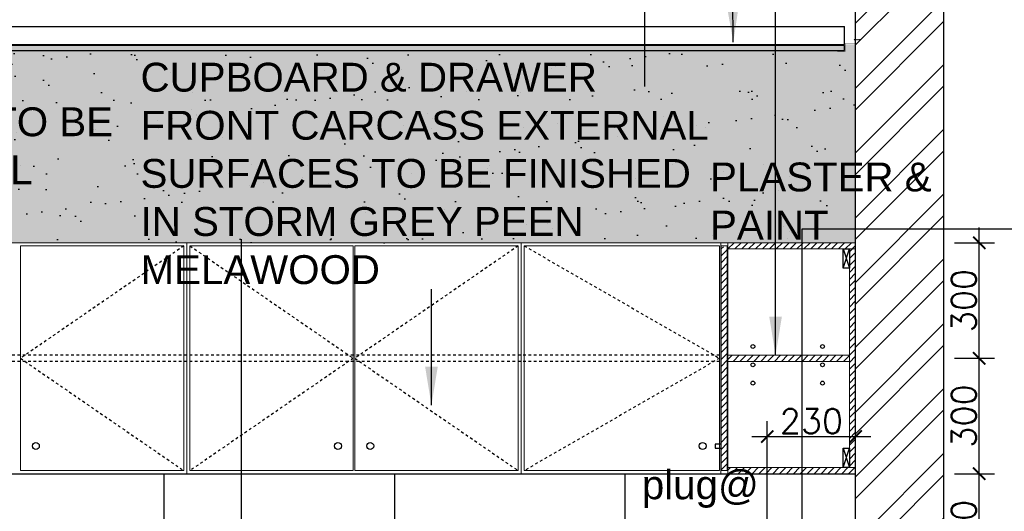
# Model space of a CAD drawing. Header units: millimetres. Extents: x -115474967 to 444143, y -74377 to 241828222.
# Tile 206 of 256: x -80909 to -78347, y 251138 to 252416. Entities that reach past the tile are written whole.
import ezdxf

# ---------------------------------------------------------------- set-up
doc = ezdxf.new("R2010")
doc.units = ezdxf.units.MM
doc.header["$MEASUREMENT"] = 0
doc.linetypes.add('Dashed', pattern=[280, 140, -140])
doc.linetypes.add('HIDDEN2', pattern=[0.1875, 0.125, -0.0625])
for name, color, linetype in [('0-ELEV.1', 9, 'Continuous'), ('00-6 H-Brickwork', 9, 'Continuous'), ('CEIL-PLAN', 7, 'Continuous'), ('CEIL-SECT', 2, 'Continuous'), ('CPBDSECT', 7, 'Continuous'), ('DIMS-20', 9, 'Continuous'), ('JOIN-SEC.18', 9, 'Continuous'), ('JOIN-SEC.25', 4, 'Continuous'), ('JOIN-SEC.35', 2, 'Continuous'), ('TEXT-20', 2, 'Continuous'), ('TILES', 8, 'Continuous'), ('WALL', 1, 'Continuous')]:
    doc.layers.add(name, color=color, linetype=linetype)
doc.layers.add('0_cons_01', color=40, linetype='Continuous', lineweight=0, plot=False)
doc.layers.add('HATCH', color=9, linetype='Continuous', lineweight=13)
doc.layers.add('New_B  _  FLOORS  _  Slabs.exist_Pen_No__101', color=7, linetype='Continuous', lineweight=13, true_color=0x747474)
doc.styles.add('DIMS', font='simplex.shx')
doc.styles.add('TEXT-20', font='arial.ttf', dxfattribs={"height": 40})
doc.dimstyles.new('DIM-20', dxfattribs={"dimscale": 4, "dimtxt": 10, "dimasz": 8, "dimexe": 10, "dimexo": 5, "dimgap": 4, "dimtad": 1, "dimdec": 0, "dimrnd": 5, "dimdsep": 46, "dimtxsty": 'DIMS', "dimblk": 'ARCHTICK', "dimcen": 25, "dimdle": 10, "dimclrd": 9, "dimclre": 9, "dimclrt": 4, "dimadec": 0, "dimazin": 0, "dimtfac": 1, "dimtdec": 0, "dimtmove": 2, "dimatfit": 2, "dimfxl": 1, "dimtolj": 1, "dimtzin": 0, "dimarcsym": 0})

# ---------------------------------------------------------------- blocks, each defined once
blk = doc.blocks.new('B_shadowline')
at = {"color": 9, "linetype": 'HIDDEN2', "ltscale": 0.001}
blk.add_line((-5.9, 28.3), (12, 28.3), dxfattribs=at)
blk.add_line((-29.6, 0), (-29.6, 12.5))
at = {"const_width": 0.836}
blk.add_lwpolyline([(-48.8, -0.9), (-48.8, -1.4, 0.414214), (-47.2, -3), (-29.4, -3, 0.414214), (-27.9, -1.4), (-27.9, 16.3, -0.414214), (-26.3, 17.9), (-3.3, 17.9, 0.414214), (-1.8, 19.5), (-1.8, 37.2, 0.414214), (-3.3, 38.8), (-3.8, 38.8)], format="xyb", dxfattribs=at)
blk = doc.blocks.new('_ArchTick')
at = {"color": 0, "linetype": 'ByBlock', "const_width": 0.15}
blk.add_lwpolyline([(-0.5, -0.5), (0.5, 0.5)], dxfattribs=at)
blk = doc.blocks.new('*D248')
at = {"layer": 'Defpoints', "color": 0, "transparency": 16777216}
for p in [(-78497.2, 251235.9), (-78412.7, 251235.9), (-78497.2, 250935.9)]:
    blk.add_point(p, dxfattribs=at)
at = {"layer": 'DIMS-20', "color": 9, "lineweight": -2, "transparency": 16777216}
for p, q in [((-78412.7, 250895.9), (-78412.7, 251275.9)), ((-78477.2, 251235.9), (-78372.7, 251235.9)), ((-78477.2, 250935.9), (-78372.7, 250935.9))]:
    blk.add_line(p, q, dxfattribs=at)
at = {"layer": 'DIMS-20', "color": 9, "lineweight": -2, "transparency": 16777216, "xscale": 32, "yscale": 32, "zscale": 32}
for p, rotation in [((-78412.7, 251235.9), 90), ((-78412.7, 250935.9), 270)]:
    blk.add_blockref('_ArchTick', p, dxfattribs=dict(at, rotation=rotation))
at = {"layer": 'DIMS-20', "color": 4, "transparency": 16777216, "insert": (-78452.7, 251085.9), "char_height": 64, "attachment_point": 5, "rotation": 90, "style": 'DIMS'}
blk.add_mtext('\\A1;300', dxfattribs=at)
blk = doc.blocks.new('*D249')
at = {"layer": 'Defpoints', "color": 0, "transparency": 16777216}
for p in [(-78497.2, 251535.9), (-78412.7, 251535.9), (-78497.2, 251235.9)]:
    blk.add_point(p, dxfattribs=at)
at = {"layer": 'DIMS-20', "color": 9, "lineweight": -2, "transparency": 16777216}
for p, q in [((-78412.7, 251195.9), (-78412.7, 251575.9)), ((-78477.2, 251535.9), (-78372.7, 251535.9)), ((-78477.2, 251235.9), (-78372.7, 251235.9))]:
    blk.add_line(p, q, dxfattribs=at)
at = {"layer": 'DIMS-20', "color": 9, "lineweight": -2, "transparency": 16777216, "xscale": 32, "yscale": 32, "zscale": 32}
for p, rotation in [((-78412.7, 251535.9), 90), ((-78412.7, 251235.9), 270)]:
    blk.add_blockref('_ArchTick', p, dxfattribs=dict(at, rotation=rotation))
at = {"layer": 'DIMS-20', "color": 4, "transparency": 16777216, "insert": (-78452.7, 251385.9), "char_height": 64, "attachment_point": 5, "rotation": 90, "style": 'DIMS'}
blk.add_mtext('\\A1;300', dxfattribs=at)
blk = doc.blocks.new('*D250')
at = {"layer": 'Defpoints', "color": 0, "transparency": 16777216}
for p in [(-78497.2, 251835.9), (-78412.7, 251835.9), (-78497.2, 251535.9)]:
    blk.add_point(p, dxfattribs=at)
at = {"layer": 'DIMS-20', "color": 9, "lineweight": -2, "transparency": 16777216}
for p, q in [((-78412.7, 251495.9), (-78412.7, 251875.9)), ((-78477.2, 251835.9), (-78372.7, 251835.9)), ((-78477.2, 251535.9), (-78372.7, 251535.9))]:
    blk.add_line(p, q, dxfattribs=at)
at = {"layer": 'DIMS-20', "color": 9, "lineweight": -2, "transparency": 16777216, "xscale": 32, "yscale": 32, "zscale": 32}
for p, rotation in [((-78412.7, 251835.9), 90), ((-78412.7, 251535.9), 270)]:
    blk.add_blockref('_ArchTick', p, dxfattribs=dict(at, rotation=rotation))
at = {"layer": 'DIMS-20', "color": 4, "transparency": 16777216, "insert": (-78452.7, 251685.9), "char_height": 64, "attachment_point": 5, "rotation": 90, "style": 'DIMS'}
blk.add_mtext('\\A1;300', dxfattribs=at)
blk = doc.blocks.new('*D427')
at = {"layer": 'Defpoints', "color": 0, "transparency": 16777216}
for p in [(-78734.3, 251332.5), (-78964.3, 251025.9), (-78734.3, 251025.9)]:
    blk.add_point(p, dxfattribs=at)
at = {"layer": 'DIMS-20', "color": 9, "lineweight": -2, "transparency": 16777216}
for p, q in [((-78964.3, 251045.9), (-78964.3, 251372.5)), ((-78734.3, 251045.9), (-78734.3, 251372.5)), ((-79004.3, 251332.5), (-78694.3, 251332.5))]:
    blk.add_line(p, q, dxfattribs=at)
at = {"layer": 'DIMS-20', "color": 9, "lineweight": -2, "transparency": 16777216, "xscale": 32, "yscale": 32, "zscale": 32, "rotation": 180}
blk.add_blockref('_ArchTick', (-78964.3, 251332.5), dxfattribs=at)
at = {"layer": 'DIMS-20', "color": 9, "lineweight": -2, "transparency": 16777216, "xscale": 32, "yscale": 32, "zscale": 32}
blk.add_blockref('_ArchTick', (-78734.3, 251332.5), dxfattribs=at)
at = {"layer": 'DIMS-20', "color": 4, "transparency": 16777216, "insert": (-78849.3, 251372.5), "char_height": 64, "attachment_point": 5, "style": 'DIMS'}
blk.add_mtext('\\A1;230', dxfattribs=at)

msp = doc.modelspace()

# ---------------------------------------------------------------- hatches: boundary and pattern name
at = {"layer": '00-6 H-Brickwork'}
h = msp.add_hatch(dxfattribs=at)
h.set_pattern_fill('ANSI32', color=256, scale=12.5, angle=360, style=0)
h.set_pattern_definition([(45, (-269880.73, 515043.55), (-84.1899, 84.1899), []), (45, (-269824.61, 515043.55), (-84.1899, 84.1899), [])])
h.paths.add_polyline_path([(-78504.33313, 252690.79937), (-78734.33313, 252690.79937), (-78734.33313, 249735.88978), (-78504.33313, 249735.88978)])
at = {"layer": 'HATCH', "ltscale": 2}
h = msp.add_hatch(dxfattribs=at)
h.set_pattern_fill('ANSI31', color=8, scale=4, style=0)
h.set_pattern_definition([(45, (-190360.258, 228460.754), (-8.9802561, 8.9802561), [])])
h.paths.add_polyline_path([(-79068.33382, 251825.88977), (-79084.33263, 251825.88977), (-79084.33263, 251245.88976), (-79068.33382, 251245.88976)])
h.paths.add_polyline_path([(-78734.33263, 251835.88977), (-79066.33257, 251835.88977), (-79066.33257, 251819.88977), (-78734.33263, 251819.88977)])
h.paths.add_polyline_path([(-78734.33263, 251819.88977), (-78750.33263, 251819.88977), (-78750.33263, 251251.88977), (-78734.33263, 251251.88977)])
h.paths.add_polyline_path([(-78750.33263, 251543.88977), (-79066.33257, 251543.88977), (-79066.33257, 251527.88977), (-78750.33263, 251527.88977)])
h.paths.add_polyline_path([(-78734.33277, 251251.88977), (-79066.33257, 251251.88977), (-79066.33257, 251235.88977), (-78734.33277, 251235.88977)])
at = {"layer": 'JOIN-SEC.18', "ltscale": 2}
h = msp.add_hatch(dxfattribs=at)
h.set_pattern_fill('AR-SAND', color=251, scale=3, style=0)
h.set_pattern_definition([(37.5, (-286445.58, 511318.8), (-4.800094, 146.82397), [0, -115.824, 0, -129.54, 0, -123.825]), (7.5, (-286445.58, 511318.8), (134.85698, 215.04753), [0, -62.484, 0, -104.394, 0, -40.005]), (327.5, (-286539.31, 511318.8), (237.29771, 0.431155), [0, -38.1, 0, -137.16, 0, -179.07]), (317.5, (-286539.3, 511318.8), (229.06694, 66.8788), [0, -19.05, 0, -89.916, 0, -102.87])])
h.paths.add_polyline_path([(-78734.33313, 252335.88978), (-82144.33313, 252335.88978), (-82144.33313, 251835.88977), (-78734.33313, 251835.88977)])
at = {"layer": 'New_B  _  FLOORS  _  Slabs.exist_Pen_No__101', "linetype": 'Continuous', "lineweight": 0, "true_color": 0xb2c7b3, "transparency": 33554559}
h = msp.add_hatch(color=9, dxfattribs=at)
h.dxf.hatch_style = 1
h.paths.add_polyline_path([(-82144.33364, 251835.88977), (-78734.33313, 251835.88977), (-78734.33313, 252351.38978), (-82144.33364, 252351.38978)])
at = {"layer": 'New_B  _  FLOORS  _  Slabs.exist_Pen_No__101', "linetype": 'Continuous', "lineweight": 0, "true_color": 0xcb2c30}
h = msp.add_hatch(dxfattribs=at)
h.set_pattern_fill('ANSI37', color=242, scale=10, angle=45)
h.set_pattern_definition([(90, (-222232.57, 146332.552), (-31.75, 0), []), (180, (-222232.57, 146332.552), (-4e-15, -31.75), [])])
h.paths.add_polyline_path([(-81734.33313, 250935.88994), (-82144.33313, 250935.88979), (-82144.33313, 250635.88979), (-81734.33313, 250635.89004)])
h.paths.add_polyline_path([(-81734.33313, 250935.88994), (-81734.33313, 250635.89004), (-81674.75501, 250635.89008), (-81674.75501, 250649.98051), (-81533.17397, 250649.98051), (-81533.17397, 250636.54512), (-81344.39891, 250635.89028), (-81344.33313, 250635.89028), (-81344.33313, 250656.71639), (-81344.33313, 250844.22312), (-81134.33313, 250844.22312), (-81134.33313, 250935.89016)])
h.paths.add_polyline_path([(-80986.5817, 250844.22312, -0.7796793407), (-80823.45451, 250844.22312), (-80744.33959, 250844.22312), (-80744.33959, 250656.71639), (-80784.75463, 250656.71639), (-80784.75463, 250635.88978), (-80744.33959, 250635.88978), (-80534.33313, 250635.88978), (-80534.33313, 250935.89038), (-81134.33313, 250935.89016), (-81134.33313, 250844.22312)])
h.paths.add_polyline_path([(-80973.93963, 250844.22312), (-80836.09659, 250844.22312, 0.7457633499)], flags=17)
h.paths.add_polyline_path([(-80534.33313, 250635.88978), (-80134.33313, 250635.88978), (-80134.33313, 250656.71639), (-80134.33313, 250844.22312), (-79934.33313, 250844.22312), (-79934.33313, 250935.8906), (-80534.33313, 250935.89038)])
h.paths.add_polyline_path([(-81581.82803, 250687.60327), (-81581.82803, 250884.1747), (-81677.82803, 250884.1747), (-81677.82803, 250687.60327)], flags=24)
h.paths.add_polyline_path([(-79320.65679, 251012.08425), (-78875.51695, 251012.08425), (-78875.51695, 251166.63746), (-79320.65679, 251166.63746)], flags=9)
h.paths.add_polyline_path([(-79316.15474, 251127.28219), (-78974.20386, 251127.28219), (-78974.20386, 251281.8354), (-79316.15474, 251281.8354)], flags=9)
h.paths.add_polyline_path([(-79020.98751, 250684.45403), (-78809.66418, 250684.45403), (-78809.66418, 250787.4895), (-79020.98751, 250787.4895)], flags=9)

# ---------------------------------------------------------------- linework, layer by layer
at = {"layer": '0-ELEV.1'}
msp.add_lwpolyline([(-79084.33371, 251312.63603), (-79100.12433, 251312.63603), (-79100.12433, 251302.03973), (-79084.33371, 251302.03973)], close=True, dxfattribs=at)
at = {"layer": '0_cons_01'}
msp.add_lwpolyline([(-79084.54959, 251235.89081), (-81344.33313, 251235.89081), (-81344.33313, 251835.88977), (-79084.54959, 251835.88977)], close=True, dxfattribs=at)
at = {"layer": '0_cons_01', "ltscale": 0.005}
msp.add_lwpolyline([(-82144.33313, 250935.88979), (-78734.33313, 250935.88979), (-78734.33313, 251235.88977), (-82144.33313, 251235.88977)], close=True, dxfattribs=at)
at = {"layer": 'CEIL-PLAN'}
for p, q in [((-82116.52749, 252398.38978, -0.00004), (-78762.91894, 252398.38978)), ((-78762.91894, 252351.38978), (-78762.91894, 252398.38978)), ((-82116.52597, 252351.38978), (-78762.91894, 252351.38978))]:
    msp.add_line(p, q, dxfattribs=at)
at = {"layer": 'CEIL-SECT'}
msp.add_lwpolyline([(-78762.91894, 252348.38978), (-82116.52597, 252348.38978), (-82116.52597, 252335.88978), (-78762.91894, 252335.88978)], dxfattribs=at)
at = {"layer": 'CPBDSECT', "color": 9}
for centre in [(-79001.50163, 251566.44244, 0.77557), (-78820.3331, 251566.44244, 0.77557), (-79001.50174, 251518.9261, 0.77557), (-78820.33299, 251518.9261, 0.77557), (-79001.50163, 251471.40977, 0.77557), (-78820.3331, 251471.40977, 0.77557)]:
    msp.add_circle(centre, 4.9997, dxfattribs=at)
at = {"layer": 'JOIN-SEC.18'}
for p, q in [((-79068.33382, 251817.88852), (-79066.33257, 251819.88977)), ((-78766.33302, 251819.88985), (-78750.33291, 251769.88988)), ((-78766.33291, 251769.88985), (-78750.33263, 251819.88977)), ((-78766.33274, 251301.88974), (-78750.33263, 251251.88977)), ((-78766.33263, 251251.88974), (-78750.33235, 251301.88966))]:
    msp.add_line(p, q, dxfattribs=at)
at = {"layer": 'JOIN-SEC.18', "color": 8, "ltscale": 2}
msp.add_line((-79066.33257, 251251.88977), (-79066.33257, 251819.88977), dxfattribs=at)
at = {"layer": 'JOIN-SEC.18', "color": 8, "linetype": 'Dashed', "ltscale": 0.05}
for p, q in [((-79088.33263, 251543.88977), (-81336.33313, 251543.88977)), ((-79088.33263, 251527.88977), (-81336.33313, 251527.88977))]:
    msp.add_line(p, q, dxfattribs=at)
for points in [[(-80482.33313, 251827.88977), (-80907.33313, 251535.88977), (-80482.33313, 251243.88977)], [(-80466.33313, 251827.89029), (-80041.33313, 251535.89068), (-80466.33313, 251243.89029)], [(-79612.33313, 251827.89029), (-80037.33313, 251535.89029), (-79612.33313, 251243.89029)], [(-79596.33313, 251827.89081), (-79088.33263, 251535.89071), (-79596.33313, 251243.89081)]]:
    msp.add_lwpolyline(points, dxfattribs=at)
at = {"layer": 'JOIN-SEC.18', "color": 251, "ltscale": 2}
for centre in [(-80867.27563, 251307.94131), (-80081.39064, 251307.94131), (-79997.27563, 251307.94131), (-79132.39014, 251307.94236)]:
    msp.add_circle(centre, 9, dxfattribs=at)
at = {"layer": 'JOIN-SEC.25', "linetype": 'Continuous', "lineweight": 0}
for p, q in [((-81812.3337, 251835.88977), (-78734.33313, 251835.88977)), ((-80907.33313, 251827.88977), (-80482.33313, 251827.88977)), ((-80907.33313, 251243.88977), (-80907.33313, 251827.88977)), ((-80482.33313, 251243.88977), (-80482.33313, 251827.88977)), ((-80474.33313, 251235.89029), (-80474.33313, 251835.89029)), ((-80474.33313, 251835.89029), (-80474.33313, 251235.89029)), ((-80041.33313, 251827.89029), (-80466.33313, 251827.89029)), ((-80466.33313, 251243.89029), (-80466.33313, 251827.89029)), ((-80041.33313, 251243.89029), (-80041.33313, 251827.89029)), ((-80037.33313, 251827.89029), (-79612.33313, 251827.89029)), ((-80037.33313, 251243.89029), (-80037.33313, 251827.89029)), ((-79612.33313, 251243.89029), (-79612.33313, 251827.89029)), ((-79604.33313, 251235.89081), (-79604.33313, 251835.89081)), ((-79604.33313, 251835.89081), (-79604.33313, 251235.89081)), ((-79088.33263, 251827.89081), (-79596.33313, 251827.89081)), ((-79596.33313, 251243.89081), (-79596.33313, 251827.89081)), ((-79088.33263, 251243.89081), (-79088.33263, 251827.89081)), ((-79084.33263, 251243.88977), (-79084.33263, 251827.88977)), ((-78734.33263, 251835.88977), (-79066.33257, 251835.88977)), ((-79066.33257, 251819.88977), (-79066.33257, 251835.88977)), ((-78734.33263, 251819.88977), (-79066.33257, 251819.88977)), ((-78750.33263, 251251.88977), (-78750.33263, 251819.88977)), ((-78734.33313, 251235.89134), (-78734.33313, 251835.89134)), ((-78750.33263, 251543.88977), (-79066.33257, 251543.88977)), ((-79066.33257, 251543.88977), (-79066.33257, 251527.88977)), ((-78750.33263, 251527.88977), (-79066.33257, 251527.88977)), ((-78734.33263, 251251.88977), (-79066.33257, 251251.88977)), ((-79066.33257, 251251.88977), (-79066.33257, 251235.88977)), ((-81344.33313, 251235.88977), (-80474.33313, 251235.88977)), ((-80907.33313, 251243.88977), (-80482.33313, 251243.88977)), ((-80474.33313, 251235.89029), (-79604.33313, 251235.89029)), ((-80041.33313, 251243.89029), (-80466.33313, 251243.89029)), ((-80037.33313, 251243.89029), (-79612.33313, 251243.89029)), ((-79604.33313, 251235.89081), (-78734.33313, 251235.89081)), ((-79088.33263, 251243.89081), (-79596.33313, 251243.89081)), ((-78734.33263, 251235.88977), (-79066.33257, 251235.88977))]:
    msp.add_line(p, q, dxfattribs=at)
for points in [[(-80474.33313, 251235.89029), (-80474.33313, 251835.89029)], [(-79604.33313, 251235.89081), (-79604.33313, 251835.89081)]]:
    msp.add_lwpolyline(points, dxfattribs=at)
msp.add_lwpolyline([(-79084.33263, 251827.88977), (-79068.33382, 251827.88977), (-79068.33382, 251243.88977), (-79084.33263, 251243.88977)], close=True, dxfattribs=at)
at = {"layer": 'JOIN-SEC.35'}
for points in [[(-78750.33291, 251769.88988), (-78766.33291, 251769.88985), (-78766.33302, 251819.88985), (-78750.33302, 251819.88988)], [(-78750.33263, 251251.88977), (-78766.33263, 251251.88974), (-78766.33274, 251301.88974), (-78750.33274, 251301.88977)]]:
    msp.add_lwpolyline(points, close=True, dxfattribs=at)
at = {"layer": 'TILES'}
for p, q in [((-80534.33313, 251235.88977), (-80534.33313, 250635.89057)), ((-79934.33313, 251235.88977), (-79934.33313, 250844.22312)), ((-79334.33291, 251235.88977), (-79334.3328, 250935.89082))]:
    msp.add_line(p, q, dxfattribs=at)
msp.add_lwpolyline([(-82144.33332, 251235.88979), (-78734.33323, 251235.89082)], dxfattribs=at)
at = {"layer": 'WALL'}
for p, q in [((-78734.33313, 249735.88978), (-78734.33313, 252690.79937)), ((-78504.33313, 249735.88978), (-78504.33313, 252690.79937))]:
    msp.add_line(p, q, dxfattribs=at)

# ---------------------------------------------------------------- block references
at = {"layer": 'CEIL-SECT', "ltscale": 0.25}
msp.add_blockref('B_shadowline', (-78733.35223, 252335.88978), dxfattribs=at)

# ---------------------------------------------------------------- texts
at = {"layer": 'TEXT-20', "color": 7, "linetype": 'Continuous', "char_height": 75, "attachment_point": 1, "style": 'TEXT-20'}
for s, insert, width in [('CUPBOARD CARCASS INTERNAL SURFACES TO BE FINISHED IN BROOKHILL FUSION MELAWOOD', (-82127.55055, 252312.98225), 1556.2397705), ('CUPBOARD & DRAWER FRONT CARCASS EXTERNAL SURFACES TO BE FINISHED IN STORM GREY PEEN MELAWOOD', (-80594.82318, 252303.88905), 1532.2534392), ('PLASTER &\\PPAINT', (-79112.96373, 252044.55325), 1258.0720034), ('plug@', (-79290.4982, 251244.61678), 1476.1170015)]:
    msp.add_mtext(s, dxfattribs=dict(at, insert=insert, width=width))

# ---------------------------------------------------------------- dimensions: what is measured, and where the dimension line sits
at = {"layer": 'DIMS-20'}
for base, p1, p2, picture, middle in [((-78412.65587, 251835.88977), (-78497.22497, 251535.88979), (-78497.22497, 251835.88977), '*D250', (-78452.65587, 251685.88978)), ((-78412.65587, 251535.88979), (-78497.22497, 251235.88979), (-78497.22497, 251535.88979), '*D249', (-78452.65587, 251385.88979)), ((-78412.65587, 251235.88979), (-78497.22497, 250935.88979), (-78497.22497, 251235.88979), '*D248', (-78452.65587, 251085.88979))]:
    dim = msp.add_linear_dim(base=base, p1=p1, p2=p2, angle=90, dimstyle='DIM-20', override={"dimtxt": 16, "dimgap": 2}, dxfattribs=at)
    dim.commit()
    dim.dimension.update_dxf_attribs({"geometry": picture, "text_midpoint": middle})
dim = msp.add_linear_dim(base=(-78734.33313, 251332.48575), p1=(-78964.33313, 251025.88984), p2=(-78734.33313, 251025.88984), dimstyle='DIM-20', override={"dimtxt": 16, "dimgap": 2}, dxfattribs=at)
dim.commit()
dim.dimension.update_dxf_attribs({"geometry": '*D427', "text_midpoint": (-78849.33313, 251372.48575)})

# ---------------------------------------------------------------- leaders
for points in [[(-79052.56974, 252357.48515), (-79062.36416, 253092.55233), (-78127.70106, 253092.55233)], [(-79282.56974, 252242.55233), (-79282.56974, 252992.55233)], [(-78942.56974, 251543.88977), (-78942.56974, 252662.55233), (-78110.29799, 252662.55233)], [(-78873.16415, 250635.88979), (-78873.16415, 251872.55233), (-78112.81105, 251872.55233)], [(-80332.56974, 250452.55233), (-80332.56974, 251845.09309)], [(-79837.98329, 251413.88977), (-79837.98329, 251715.09309)]]:
    msp.add_leader(points, dimstyle='DIM-20', override={"dimtxt": 16, "dimasz": 25, "dimgap": 2}, dxfattribs=at)

doc.saveas('drawing.dxf')
